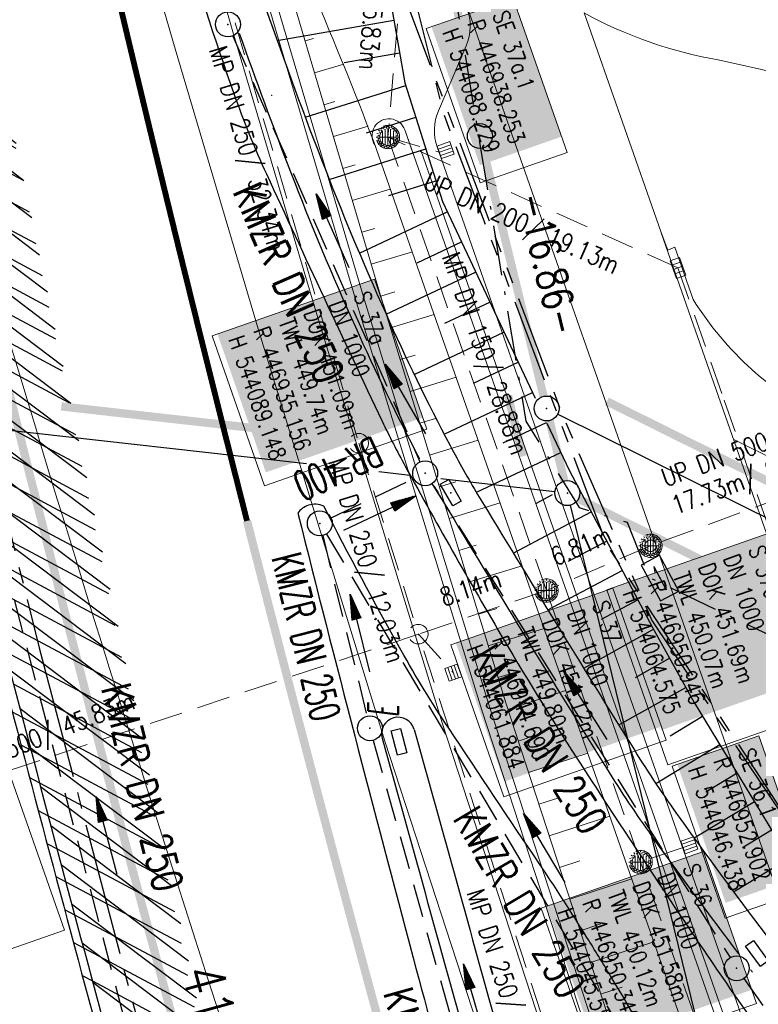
# Model space of a CAD drawing. Extents: x 446577 to 447216, y 443659 to 444842.
# Tile 121 of 177: x 446890 to 446934, y 444134 to 444193. Entities that reach past the tile are written whole.
import ezdxf
from ezdxf.enums import TextEntityAlignment as Align

# ---------------------------------------------------------------- set-up
doc = ezdxf.new("R2010")
doc.units = 0
doc.header["$LTSCALE"] = 2
doc.header["$MEASUREMENT"] = 0
for name, pattern in [('ACHSE', [5.5, 4, -0.5, 0.5, -0.5]), ('AUSGEZOGEN', [0]), ('BAB-FM2', [2.6, 1.5, -0.5, 0.1, -0.5]), ('EINAUSFÄDELUNG', [3.5, 2.5, -1]), ('GEMEINDE', [3.5, 2, -0.5, 0.5, -0.5]), ('GESTRICH-X2', [1.5, 1, -0.5]), ('PHANTOMX2', [5, 2.5, -0.5, 0.5, -0.5, 0.5, -0.5])]:
    doc.linetypes.add(name, pattern=pattern)
doc.layers.get('0').update_dxf_attribs({"linetype": 'AUSGEZOGEN'})
for name, color, linetype in [('200_ACHSEN', 7, 'CONTINUOUS'), ('204-ABSTAND', 8, 'AUSGEZOGEN'), ('204-GEMEINGRZ', 7, 'GEMEINDE'), ('204-GRENZL', 8, 'AUSGEZOGEN'), ('204-GRENZL-BAB', 7, 'AUSGEZOGEN'), ('204-GRENZP-BAB', 7, 'AUSGEZOGEN'), ('ACHSETOP', 250, 'ACHSE'), ('ANMERKUNG', 7, 'CONTINUOUS'), ('BAB_FM', 5, 'BAB-FM2'), ('Beschriftung', 7, 'CONTINUOUS'), ('BOESCHG', 250, 'AUSGEZOGEN'), ('DB-Bestand', 8, 'CONTINUOUS'), ('DURCHL', 200, 'GESTRICH-X2'), ('EINAUSF', 250, 'EINAUSFÄDELUNG'), ('FBRTOP', 250, 'AUSGEZOGEN'), ('GLOBAL', 7, 'CONTINUOUS'), ('HEKT_B', 250, 'CONTINUOUS'), ('Hintergrund', 7, 'CONTINUOUS'), ('Hintergrundplan', 7, 'CONTINUOUS'), ('KANAL', 7, 'GESTRICH-X2'), ('Lichtwellenleiter COLT', 46, 'PHANTOMX2'), ('Lichtwellenleiter GLH', 46, 'PHANTOMX2'), ('MULDE', 250, 'AUSGEZOGEN'), ('PFEIL', 7, 'CONTINUOUS'), ('PFEILTOP', 200, 'AUSGEZOGEN'), ('SCHLITZRINNE', 200, 'AUSGEZOGEN'), ('SCHSYMBOL', 200, 'AUSGEZOGEN'), ('SIGNATUR', 4, 'AUSGEZOGEN'), ('STRASSE', 250, 'AUSGEZOGEN'), ('TEXTO', 4, 'CONTINUOUS')]:
    doc.layers.add(name, color=color, linetype=linetype)
doc.styles.add('6', font='txt_____.ttf', dxfattribs={"width": 0.8, "height": 1})
doc.styles.add('8', font='txt_____.ttf', dxfattribs={"width": 0.8, "height": 1})
doc.styles.add('ROMANS', font='romans.shx', dxfattribs={"width": 0.8})

# ---------------------------------------------------------------- blocks, each defined once
blk = doc.blocks.new('GST')
at = {"color": 0}
blk.add_circle((0, 0), 0.75, dxfattribs=at)
blk.add_point((0, 0), dxfattribs=at)
blk = doc.blocks.new('10')
blk.add_blockref('GST', (0, 0))
blk = doc.blocks.new('30')
at = {"color": 0}
for p, q in [((-0.75, -0.29), (-0.75, 0.293)), ((-0.75, 0.293), (0.753, 0.293)), ((0.753, 0.293), (0.753, -0.29)), ((0.753, -0.29), (-0.75, -0.29))]:
    blk.add_line(p, q, dxfattribs=at)
blk.add_point((0, 0), dxfattribs=at)
blk = doc.blocks.new('13')
blk.add_lwpolyline([(0.755, 1.218), (-0.748, 1.218), (-0.748, 1.801), (0.755, 1.801)], close=True)
at = {"rotation": 180}
blk.add_blockref('GST', (0, 0), dxfattribs=at)
blk = doc.blocks.new('PFEIL2')
at = {"color": 0}
for p, q in [((0.88, 0.002), (-2.401, -0.012)), ((0.881, -0.271), (0.879, 0.276)), ((0.879, 0.276), (2.429, 0.009)), ((0.911, 0.27), (0.879, 0.265)), ((0.965, 0.261), (0.879, 0.246)), ((1.019, 0.252), (0.879, 0.228)), ((1.073, 0.242), (0.879, 0.209)), ((1.127, 0.233), (0.879, 0.191)), ((1.181, 0.224), (0.879, 0.172)), ((1.235, 0.214), (0.879, 0.154)), ((1.289, 0.205), (0.879, 0.135)), ((1.343, 0.196), (0.879, 0.117)), ((1.397, 0.187), (0.879, 0.098)), ((1.451, 0.177), (0.879, 0.08)), ((1.505, 0.168), (0.879, 0.061)), ((1.559, 0.159), (0.88, 0.043)), ((1.613, 0.149), (0.88, 0.024)), ((1.668, 0.14), (0.88, 0.006)), ((1.722, 0.131), (0.88, -0.013)), ((1.776, 0.121), (0.88, -0.031)), ((1.83, 0.112), (0.88, -0.05)), ((1.884, 0.103), (0.88, -0.068)), ((1.938, 0.094), (0.88, -0.087)), ((1.992, 0.084), (0.88, -0.105)), ((2.046, 0.075), (0.88, -0.124)), ((2.1, 0.066), (0.88, -0.142)), ((2.154, 0.056), (0.88, -0.161)), ((2.208, 0.047), (0.88, -0.179)), ((2.262, 0.038), (0.881, -0.198)), ((2.316, 0.029), (0.881, -0.216)), ((2.37, 0.019), (0.881, -0.235)), ((2.424, 0.01), (0.881, -0.253)), ((2.429, 0.009), (0.881, -0.271))]:
    blk.add_line(p, q, dxfattribs=at)
blk = doc.blocks.new('KS')
for p, q in [((-1.142, 0), (1.135, 0)), ((-1.142, 0), (-0.637, -0.151)), ((0.631, 0.151), (1.135, 0))]:
    blk.add_line(p, q)
blk.add_lwpolyline([(-1.762, -0.888), (1.737, -0.883), (1.735, 0.913), (-1.765, 0.908)], close=True)
blk.add_point((0, 0))
blk.add_point((0, 0))
blk = doc.blocks.new('SK-quadrat Rand')
at = {"color": 18, "lineweight": 9, "true_color": 0x000000}
for p, q in [((-0.4, 0.8), (-0.4, 0)), ((-0.4, 0.8), (0.4, 0.8)), ((-0.2, 0.8), (-0.2, 0)), ((0, 0.8), (0, 0)), ((0.2, 0.8), (0.2, 0)), ((0.4, 0.8), (0.4, 0)), ((-0.4, 0), (0.4, 0))]:
    blk.add_line(p, q, dxfattribs=at)
blk = doc.blocks.new('Muldenschacht')
at = {"color": 18, "lineweight": 9, "true_color": 0x000000}
for p, q in [((-0.215015, 0.669384), (-0.184082, 0.574183)), ((-0.096655, 0.595502), (-0.080293, 0.496748)), ((0.001513, 0.703679), (0.001513, 0.603579)), ((0.093794, 0.596447), (0.078414, 0.497536)), ((0.218041, 0.669384), (0.187109, 0.574183)), ((-0.599087, 0.002979), (-0.699187, 0.002979)), ((-0.569691, 0.188574), (-0.664892, 0.219507)), ((-0.492399, 0.083917), (-0.591181, 0.100105)), ((-0.484382, 0.356002), (-0.565365, 0.41484)), ((-0.444073, 0.230912), (-0.53319, 0.276499)), ((0.502013, 0.002979), (-0.498987, 0.002979)), ((0.474843, 0.165641), (-0.471817, 0.165641)), ((-0.350626, 0.358645), (-0.421053, 0.429778)), ((-0.351511, 0.488874), (-0.410348, 0.569857)), ((0.38186, 0.328304), (-0.378834, 0.328304)), ((-0.228204, 0.447647), (-0.274147, 0.536581)), ((0.001562, 0.503479), (0.001464, -0.497521)), ((0.271415, 0.539517), (0.226431, 0.450094)), ((0.413374, 0.569857), (0.354537, 0.488874)), ((0.425748, 0.42812), (0.355042, 0.357263)), ((0.447803, 0.22953), (0.537061, 0.27484)), ((0.568391, 0.41484), (0.487409, 0.356002)), ((0.4959, 0.080963), (0.594778, 0.096559)), ((0.572718, 0.188574), (0.667918, 0.219507)), ((0.602083, 0.008988), (0.702178, 0.00999)), ((-0.569691, -0.182617), (-0.664892, -0.21355)), ((-0.493148, -0.073251), (-0.59208, -0.088497)), ((-0.484382, -0.350045), (-0.565365, -0.408882)), ((-0.445326, -0.222488), (-0.534694, -0.267581)), ((0.474843, -0.159684), (-0.471817, -0.159684)), ((-0.352742, -0.35058), (-0.423593, -0.421292)), ((-0.351511, -0.482917), (-0.410348, -0.5639)), ((0.38186, -0.322346), (-0.378834, -0.322346)), ((-0.228006, -0.441793), (-0.273909, -0.530747)), ((-0.184082, -0.568226), (-0.215015, -0.663427)), ((-0.079489, -0.490923), (-0.095689, -0.589704)), ((0.079714, -0.491374), (0.095355, -0.590245)), ((0.187109, -0.568226), (0.218041, -0.663427)), ((0.271696, -0.533418), (0.226665, -0.444019)), ((0.354537, -0.482917), (0.413374, -0.5639)), ((0.426841, -0.421069), (0.355953, -0.350395)), ((0.446654, -0.225822), (0.535682, -0.271583)), ((0.487409, -0.350045), (0.568391, -0.408882)), ((0.496174, -0.073247), (0.595107, -0.088493)), ((0.572718, -0.182617), (0.667918, -0.21355)), ((0.001513, -0.597621), (0.001513, -0.697721))]:
    blk.add_line(p, q, dxfattribs=at)
for radius in [0.7007, 0.6006, 0.5005]:
    blk.add_circle((0.001513, 0.002979), radius, dxfattribs=at)
blk = doc.blocks.new('SK-rechteck Mitt')
at = {"color": 18, "lineweight": 9, "true_color": 0x000000}
for p, q in [((-0.375, 0.2), (-0.375, -0.2)), ((-0.375, 0.2), (0.375, 0.2)), ((-0.1875, 0.2), (-0.1875, -0.2)), ((0, 0.2), (0, -0.2)), ((0.1875, 0.2), (0.1875, -0.2)), ((0.375, 0.2), (0.375, -0.2)), ((-0.375, -0.2), (0.375, -0.2))]:
    blk.add_line(p, q, dxfattribs=at)
blk = doc.blocks.new('Schacht')
at = {"color": 18, "lineweight": 9, "true_color": 0x000000}
blk.add_circle((0, 0), 0.779, dxfattribs=at)
blk = doc.blocks.new('SK-quadrat Mitte')
at = {"color": 18, "lineweight": 9, "true_color": 0x000000}
for p, q in [((-0.4, 0.4), (-0.4, -0.4)), ((-0.4, 0.4), (0.4, 0.4)), ((-0.2, 0.4), (-0.2, -0.4)), ((0, 0.4), (0, -0.4)), ((0.2, 0.4), (0.2, -0.4)), ((0.4, 0.4), (0.4, -0.4)), ((-0.4, -0.4), (0.4, -0.4))]:
    blk.add_line(p, q, dxfattribs=at)

msp = doc.modelspace()

# ---------------------------------------------------------------- hatches: boundary and pattern name
at = {"layer": 'SCHLITZRINNE'}
h = msp.add_hatch(dxfattribs=at)
h.set_pattern_fill('_USER', color=256, scale=1.5, angle=45, style=0, pattern_type=0)
h.set_pattern_definition([(322.9886, (446836.6, 444435.4555), (0.9029613, 1.1977733), [])])
edge = h.paths.add_edge_path()
edge.add_arc((443111.832, 443902.605), 3762.708, 8.237949, 8.309741, ccw=False)
edge.add_arc((446520.767, 444396.145), 318.231, 7.99109, 8.23795, ccw=False)
edge.add_arc((253459.124, 417293.726), 195272.941, 7.98719511, 7.99108691, ccw=False)
edge.add_arc((449695.908, 444828.286), 2886.155, 187.987194, 188.019207)
edge.add_arc((478554.213, 448893.922), 32029.442, 188.0192069, 188.0307218)
edge.add_arc((640420.622, 471731.273), 195498.946, 188.0307211, 188.03538189)
edge.add_arc((455274.806, 445594.124), 8517.332, 188.0353819, 188.0971516)
edge.add_arc((489167.9, 450416.106), 42751.721, 188.0971513, 188.1247221)
edge.add_arc((449184.272, 444707.99), 2362.699, 188.124722, 188.49575)
edge.add_arc((449950.357, 444822.425), 3137.283, 188.49575, 188.817734)
edge.add_arc((447543.72, 444449.095), 701.862, 188.817734, 189.303528)
edge.add_arc((451782.27, 445143.452), 4996.911, 189.303528, 189.485594)
edge.add_arc((448740.59, 444635.235), 1913.065, 189.485594, 190.210777)
edge.add_arc((449004.187, 444682.715), 2180.905, 190.210777, 190.889971)
edge.add_arc((448612.493, 444607.358), 1782.027, 190.889971, 191.613703)
edge.add_arc((448466.452, 444577.343), 1632.933, 191.613703, 192.369753)
edge.add_arc((450054.509, 444925.622), 3258.733, 192.369753, 192.712319)
edge.add_arc((448394.443, 444551.135), 1556.951, 192.712319, 193.207918)
edge.add_arc((448423.514, 444557.958), 1586.813, 193.207918, 193.562183)
edge.add_arc((449785.723, 444886.559), 2988.095, 193.562183, 193.820345)
edge.add_arc((448360.45, 444535.942), 1520.33, 193.820345, 194.673969)
edge.add_arc((449045.992, 444715.457), 2228.985, 194.673969, 195.378954)
edge.add_arc((447260.209, 444224.277), 376.885, 195.37895, 195.98013)
edge.add_arc((496192.196, 458236.932), 51275.744, 195.9801271, 196.0316672)
edge.add_arc((447192.225, 444157.103), 293.013, 196.03167, 196.92811)
edge.add_arc((450021.91, 445018.344), 3250.86, 196.928113, 197.197245)
edge.add_arc((443111.832, 443902.605), 3762.208, 8.237949, 8.309741, ccw=False)
edge.add_arc((446520.767, 444396.145), 317.731, 7.99109, 8.23795, ccw=False)
edge.add_arc((253459.124, 417293.726), 195272.441, 7.98719511, 7.99108691, ccw=False)
edge.add_arc((449695.908, 444828.286), 2886.655, 187.987194, 188.005519)
edge.add_line((446834.541, 444446.336), (446835.036, 444446.408))
h = msp.add_hatch(dxfattribs=at)
h.set_pattern_fill('_USER', color=256, scale=1.5, angle=45, style=0, pattern_type=0)
h.set_pattern_definition([(331.9152, (446910.9975, 444074.8353), (0.706167, 1.3233776), [])])
edge = h.paths.add_edge_path()
edge.add_arc((443111.832, 443902.605), 3762.708, 8.237949, 8.309741, ccw=False)
edge.add_arc((446520.767, 444396.145), 318.231, 7.99109, 8.23795, ccw=False)
edge.add_arc((253459.124, 417293.726), 195272.941, 7.98719511, 7.99108691, ccw=False)
edge.add_arc((449695.908, 444828.286), 2886.155, 187.987194, 188.019207)
edge.add_arc((478554.213, 448893.922), 32029.442, 188.0192069, 188.0307218)
edge.add_arc((640420.622, 471731.273), 195498.946, 188.0307211, 188.03538189)
edge.add_arc((455274.806, 445594.124), 8517.332, 188.0353819, 188.0971516)
edge.add_arc((489167.9, 450416.106), 42751.721, 188.0971513, 188.1247221)
edge.add_arc((449184.272, 444707.99), 2362.699, 188.124722, 188.49575)
edge.add_arc((449950.357, 444822.425), 3137.283, 188.49575, 188.817734)
edge.add_arc((447543.72, 444449.095), 701.862, 188.817734, 189.303528)
edge.add_arc((451782.27, 445143.452), 4996.911, 189.303528, 189.485594)
edge.add_arc((448740.59, 444635.235), 1913.065, 189.485594, 190.210777)
edge.add_arc((449004.187, 444682.715), 2180.905, 190.210777, 190.889971)
edge.add_arc((448612.493, 444607.358), 1782.027, 190.889971, 191.613703)
edge.add_arc((448466.452, 444577.343), 1632.933, 191.613703, 192.369753)
edge.add_arc((450054.509, 444925.622), 3258.733, 192.369753, 192.712319)
edge.add_arc((448394.443, 444551.135), 1556.951, 192.712319, 193.207918)
edge.add_arc((448423.514, 444557.958), 1586.813, 193.207918, 193.562183)
edge.add_arc((449785.723, 444886.559), 2988.095, 193.562183, 193.820345)
edge.add_arc((448360.45, 444535.942), 1520.33, 193.820345, 194.673969)
edge.add_arc((449045.992, 444715.457), 2228.985, 194.673969, 195.378954)
edge.add_arc((447260.209, 444224.277), 376.885, 195.37895, 195.98013)
edge.add_arc((496192.196, 458236.932), 51275.744, 195.9801271, 196.0316672)
edge.add_arc((447192.225, 444157.103), 293.013, 196.03167, 196.92811)
edge.add_arc((450021.91, 445018.344), 3250.86, 196.928113, 197.197245)
edge.add_arc((447192.225, 444157.103), 293.513, 196.16651, 196.92811)
edge.add_arc((450021.91, 445018.344), 3251.36, 196.928113, 197.197245)

# ---------------------------------------------------------------- linework, layer by layer
at = {"layer": '200_ACHSEN', "color": 8, "lineweight": 9, "true_color": 0x7f7f7f}
msp.add_lwpolyline([(446853.427, 444306.295, -0.004255), (446861.754, 444273.411, 0.024318), (446916.806, 444087.649), (446939.471, 444022.907), (447025.081, 443778.358)], format="xyb", dxfattribs=at)
msp.add_lwpolyline([(446853.427, 444306.295, -0.004255), (446861.754, 444273.411, 0.024318), (446916.806, 444087.649), (446939.471, 444022.907), (447025.081, 443778.358)], format="xyb", dxfattribs=at)
at = {"layer": '204-GEMEINGRZ', "const_width": 0.5, "flags": 128}
for points in [[(446919.819, 444166.485), (446918.926, 444170.118)], [(446905.327, 444167.992), (446892.059, 444169.484)], [(446924.87, 444169.791), (446941.872, 444161.345)]]:
    msp.add_lwpolyline(points, dxfattribs=at)
at = {"layer": '204-GRENZL'}
msp.add_line((446921.912, 444169.027), (447029.598, 444115.534), dxfattribs=at)
at = {"layer": '204-GRENZL-BAB'}
for p, q in [((446906.811, 444166.026), (446857.105, 444171.626)), ((446913.046, 444165.333), (446911.16, 444165.545)), ((446921.745, 444164.354), (446914.879, 444165.126))]:
    msp.add_line(p, q, dxfattribs=at)
at = {"layer": '204-GRENZL-BAB', "const_width": 0.5, "flags": 128}
for points in [[(446901.433, 444274.032), (446917.098, 444186.479)], [(446921.062, 444170.089), (446917.408, 444185.012)], [(446922.311, 444164.999), (446921.419, 444168.631)], [(447036.502, 444107.404), (446923.161, 444163.935)]]:
    msp.add_lwpolyline(points, dxfattribs=at)
at = {"layer": '204-GRENZL-BAB', "flags": 128}
msp.add_lwpolyline([(446922.668, 444163.541), (446932.132, 444124.879)], dxfattribs=at)
at = {"layer": 'ACHSETOP', "color": 0}
msp.add_lwpolyline([(446863.422, 444276.933), (446868.271, 444252.408), (446873.427, 444227.946), (446878.889, 444203.55), (446884.657, 444179.224), (446890.729, 444154.973), (446897.105, 444130.8), (446903.784, 444106.709), (446910.765, 444082.704), (446918.046, 444058.788), (446925.627, 444034.965), (446933.506, 444011.239), (446939.848, 443992.83), (446941.674, 443987.611), (446949.933, 443964.015), (446958.191, 443940.418), (446966.45, 443916.822), (446974.708, 443893.225), (446999.483, 443822.435), (447024.259, 443751.646), (447041.503, 443702.373)], dxfattribs=at)
at = {"layer": 'BAB_FM', "flags": 128}
msp.add_lwpolyline([(446909.535, 444231.64), (446915.435, 444196.08), (446919.997, 444168.591), (446923.211, 444163.397), (446926.092, 444162.517), (446927.384, 444159.221), (446969.405, 444139.01)], dxfattribs=at)
at = {"layer": 'Beschriftung', "color": 18, "lineweight": 9, "true_color": 0x000000}
for points in [[(446919.232, 444194.025), (446922.472, 444184.758), (446917.249, 444182.932), (446914.008, 444192.199), (446919.232, 444194.025)], [(446910.889, 444177.141), (446914.042, 444168.126), (446904.288, 444164.715), (446901.135, 444173.73), (446910.889, 444177.141)], [(446934.616, 444161.872), (446938.295, 444151.342), (446928.539, 444147.935), (446924.861, 444158.464), (446934.616, 444161.872)], [(446925.23, 444158.552), (446928.423, 444149.409), (446918.668, 444146.002), (446915.475, 444155.144), (446925.23, 444158.552)], [(446934.012, 444149.678), (446937.205, 444140.535), (446931.982, 444138.711), (446928.788, 444147.853), (446934.012, 444149.678)], [(446889.05, 444147.14), (446892.244, 444137.998), (446882.489, 444134.59), (446879.295, 444143.733), (446889.05, 444147.14)], [(446930.674, 444142.733), (446933.868, 444133.591), (446924.113, 444130.183), (446920.919, 444139.325), (446930.674, 444142.733)]]:
    msp.add_lwpolyline(points, close=True, dxfattribs=at)
at = {"layer": 'BOESCHG'}
for p, q in [((446905.037, 444191.483), (446912.058, 444192.711)), ((446909.065, 444190.157), (446912.403, 444190.741)), ((446906.732, 444186.866), (446912.768, 444188.776)), ((446910.408, 444185.931), (446913.372, 444186.869)), ((446908.17, 444183.125), (446913.976, 444184.963)), ((446911.748, 444182.16), (446914.579, 444183.056)), ((446909.987, 444178.692), (446915.269, 444181.183)), ((446913.45, 444178.114), (446916.122, 444179.374)), ((446911.591, 444175.026), (446916.975, 444177.565)), ((446915.126, 444174.482), (446917.828, 444175.756)), ((446913.284, 444171.402), (446918.681, 444173.947)), ((446916.851, 444170.873), (446919.534, 444172.139)), ((446915.076, 444167.825), (446920.387, 444170.33)), ((446918.629, 444167.289), (446921.241, 444168.521)), ((446917.021, 444164.319), (446922.094, 444166.712)), ((446920.587, 444163.651), (446921.588, 444164.182)), ((446919.235, 444160.67), (446923.916, 444163.152)), ((446922.565, 444160.172), (446924.853, 444161.385)), ((446921.322, 444157.25), (446925.789, 444159.618)), ((446924.548, 444156.696), (446926.726, 444157.851)), ((446923.476, 444153.743), (446927.665, 444156.085)), ((446926.584, 444153.189), (446928.641, 444154.339)), ((446925.58, 444150.336), (446929.617, 444152.594)), ((446928.672, 444149.682), (446930.623, 444150.865)), ((446927.807, 444146.818), (446931.66, 444149.155)), ((446930.819, 444146.306), (446932.697, 444147.445)), ((446930.111, 444143.537), (446933.735, 444145.735)), ((446933.033, 444142.97), (446934.772, 444144.025)), ((446932.487, 444140.3), (446935.809, 444142.315))]:
    msp.add_line(p, q, dxfattribs=at)
for points in [[(446848.279, 444542.693), (446849.66, 444528.454), (446852.703, 444518.177), (446854.827, 444503.972), (446858.091, 444479.098), (446866.335, 444427.136), (446867.237, 444422.486), (446869.823, 444411.133), (446874.898, 444388.997), (446879.078, 444370.836), (446880.862, 444363.068), (446882.209, 444356.963), (446886.063, 444338.576), (446891.569, 444311.06), (446897.517, 444279.34), (446898.444, 444274.149), (446905.041, 444236.452), (446909.972, 444204.627), (446912.719, 444188.929), (446914.974, 444181.806), (446920.553, 444169.976)], [(446921.257, 444168.483), (446922.616, 444165.602), (446927.606, 444156.188), (446930.12, 444151.692), (446937.274, 444139.898), (446937.913, 444138.914)]]:
    msp.add_lwpolyline(points, dxfattribs=at)
at = {"layer": 'DURCHL'}
msp.add_line((446908.281, 444162.781), (446913.25, 444165.156), dxfattribs=at)
at = {"layer": 'EINAUSF', "const_width": 0.35, "flags": 128}
msp.add_lwpolyline([(446856.8, 444406.99, -0.000001), (446857.464, 444402.301), (446860.972, 444377.547, -0.00001), (446861.258, 444375.53, 0.000001), (446861.544, 444373.512, 0.001312), (446862.624, 444366.035, 0.00075), (446864.566, 444352.963, 0.00214), (446866.131, 444342.834, 0.001504), (446868.463, 444328.44, 0.001628), (446870.481, 444316.457, 0.001561), (446872.665, 444303.973, 0.001568), (446874.884, 444291.746, 0.001572), (446877.173, 444279.562, 0.001574), (446879.54, 444267.391, 0.001571), (446881.988, 444255.21, 0.001563), (446884.511, 444243.053, 0.001564), (446887.108, 444230.919, 0.001566), (446889.784, 444218.787, 0.001569), (446892.532, 444206.694, 0.00157), (446895.354, 444194.623, 0.001566), (446898.259, 444182.539, 0.001565), (446901.238, 444170.482, 0.001027), (446903.228, 444162.601, 0.001571)], format="xyb", dxfattribs=at)
at = {"layer": 'FBRTOP', "color": 0, "const_width": 0.5}
for points in [[(446961.494, 443888.601, 0.000002), (446973.881, 443853.206, 0.000002), (446986.269, 443817.81, 0.000004), (446998.657, 443782.416, -0.000006), (447011.045, 443747.021, -0.000001), (447016.033, 443732.768, 0.000003)], [(446987.922, 443897.849, 0.000002), (447000.31, 443862.454, 0.000002), (447012.697, 443827.06, 0.000004), (447025.085, 443791.665, -0.000006), (447037.473, 443756.271, 0), (447039.084, 443751.668, 0.000003)], [(446839.935, 444441.166, -0.000011), (446846.01, 444397.876, 0.000067)], [(446954.889, 443992.234, 0.000003), (446959.018, 443980.437, -0.000018)], [(446928.459, 443982.988, 0.000003), (446932.589, 443971.189, -0.000018)], [(446866.566, 444271.777, 0.002691), (446871.765, 444245.898, 0.003085), (446877.214, 444220.305, 0.003296), (446882.62, 444196.418, 0.003493), (446888.335, 444172.666, 0.003551), (446894.287, 444149.378, 0.002848), (446900.319, 444126.973, 0.002558), (446907.306, 444102.1, 0.002824), (446915.542, 444073.946, 0.003985), (446921.651, 444054.071, 0.002928), (446930.243, 444027.436, 0.003935), (446936.907, 444007.707, 0.000126), (446946.647, 443979.626, 0.000195), (446952.953, 443961.485, 0.000026), (446968.558, 443916.655, 0.000443), (446969.471, 443914.039, 0.00013), (446975.672, 443896.342, -0.000082), (446985.547, 443868.172, -0.00001), (446990.142, 443855.056, -0.000011), (446994.25, 443843.328, -0.000533)], [(446903.228, 444162.601, 0.00054), (446904.288, 444158.459, 0.001571), (446907.414, 444146.455, 0.001569), (446910.62, 444134.456, 0.00157), (446913.901, 444122.475, 0.001573)]]:
    msp.add_lwpolyline(points, format="xyb", dxfattribs=at)
at = {"layer": 'FBRTOP', "color": 0}
msp.add_lwpolyline([(446906.283, 444163.064, 0.003557), (446913.219, 444136.335, 0.004717), (446918.783, 444116.265, 0.000024), (446923.206, 444100.879, 0.003676), (446923.236, 444100.778, 0.000171), (446925.25, 444094.15, 0.000048), (446932.443, 444070.518, 0.000065), (446938.908, 444049.294, 0.003486), (446939.03, 444048.902, 0.003745), (446939.222, 444048.317, 0.000068), (446950.069, 444016.112, 0.000011), (446956.461, 443997.144, 0.001698), (446956.504, 443997.019, 0.000349), (446956.714, 443996.41, 0.000013), (446962.54, 443979.58, 0.000005), (446967.365, 443965.643, 0.00002), (446968.622, 443962.013, 0.001124), (446976.568, 443939.234, -0.000442), (446996.834, 443881.391), (447012.742, 443835.838, 0.000388), (447024.088, 443803.43, 0.00025), (447041.743, 443753.205)], format="xyb", dxfattribs=at)
at = {"layer": 'FBRTOP', "flags": 128}
msp.add_lwpolyline([(446875.713, 444144.706, 0.001523), (446879.949, 444128.656, 0.003013), (446882.164, 444120.56, 0.000031), (446888.73, 444097.125, 0.001239), (446888.894, 444096.546, 0.001309), (446893.444, 444080.771, 0.002539), (446895.852, 444072.658, 0.000684), (446897.901, 444065.915, 0.000889), (446899.491, 444060.739, 0.00048), (446902.026, 444052.568, 0.001031), (446903.218, 444048.767, 0.000697), (446904.702, 444044.09, 0.000452), (446907.006, 444036.889, 0.000479), (446909.309, 444029.735, 0.000743), (446910.806, 444025.125, 0.001103), (446912.28, 444020.642, 0.000672), (446914.724, 444013.295, 0.0007), (446914.781, 444013.124, 0.00001), (446918.671, 444001.593, 0.001929), (446920.043, 443997.576, 0.000979), (446922.792, 443989.681)], format="xyb", dxfattribs=at)
at = {"layer": 'Hintergrund', "color": 254, "lineweight": 18, "true_color": 0xcccccc}
for p, q in [((446902.383, 444192.004), (446899.517, 444201.895)), ((446960.058, 444069.102), (446915.837, 444195.33)), ((446923.496, 444193.138), (446928.104, 444179.995)), ((446907.425, 444175.004), (446902.383, 444192.004)), ((446906.716, 444191.459), (446907.235, 444191.613)), ((446907.285, 444189.542), (446909.048, 444190.065)), ((446907.854, 444187.625), (446908.5, 444187.816)), ((446908.423, 444185.707), (446910.507, 444186.325)), ((446912.719, 444186.104), (446913.223, 444184.663)), ((446908.991, 444183.79), (446909.722, 444184.006)), ((446909.56, 444181.872), (446911.845, 444182.55)), ((446910.129, 444179.955), (446910.921, 444180.19)), ((446966.192, 444071.251), (446928.126, 444179.913)), ((446910.698, 444178.037), (446913.169, 444178.77)), ((446911.267, 444176.12), (446912.119, 444176.382)), ((446914.968, 444150.46), (446907.425, 444175.004)), ((446911.854, 444174.208), (446914.484, 444175.016)), ((446912.442, 444172.297), (446913.343, 444172.574)), ((446913.029, 444170.385), (446915.807, 444171.238)), ((446913.617, 444168.473), (446914.567, 444168.765)), ((446914.204, 444166.561), (446917.13, 444167.46)), ((446932.465, 444167.511), (446955.401, 444156.114)), ((446914.792, 444164.65), (446915.792, 444164.957)), ((446915.38, 444162.738), (446918.453, 444163.682)), ((446915.967, 444160.826), (446917.016, 444161.149)), ((446916.555, 444158.914), (446919.776, 444159.904)), ((446917.142, 444157.003), (446918.241, 444157.34)), ((446917.73, 444155.091), (446921.099, 444156.126)), ((446918.317, 444153.179), (446919.465, 444153.532)), ((446918.912, 444151.27), (446922.402, 444152.408)), ((446922.345, 444127.846), (446914.968, 444150.46)), ((446919.532, 444149.368), (446920.709, 444149.752)), ((446920.152, 444147.467), (446923.724, 444148.632)), ((446920.772, 444145.565), (446921.977, 444145.958)), ((446921.393, 444143.664), (446925.047, 444144.856)), ((446922.013, 444141.763), (446923.244, 444142.164)), ((446922.633, 444139.861), (446926.369, 444141.08)), ((446923.253, 444137.96), (446924.512, 444138.37)), ((446923.873, 444136.058), (446927.692, 444137.304)), ((446924.494, 444134.157), (446925.78, 444134.577))]:
    msp.add_line(p, q, dxfattribs=at)
for points in [[(446853.427, 444306.295, -0.004255), (446861.754, 444273.411, 0.024318), (446916.806, 444087.649), (446939.471, 444022.907), (447025.081, 443778.358)], [(447021.261, 443893.487), (447021.896, 443900.835, 0.198133), (447010.422, 443937.199), (447007.627, 443940.538, -0.068573), (447003.277, 443947.477, -0.001832), (447003.139, 443947.786, 0.178534), (447001.695, 443949.278), (446997.497, 443951.298, -0.198913), (446995.966, 443953.009), (446914.662, 444185.083, -0.187649), (446914.736, 444187.257), (446916.409, 444191.158, 0.198913), (446916.437, 444193.454), (446910.291, 444211.161, 0.052334), (446897.348, 444238.542)], [(446903.359, 444203.008, -0.017902), (446910.831, 444185.443), (446913.488, 444177.859), (446993.075, 443950.61, -0.092735), (446995.605, 443929.397)], [(446923.496, 444193.138, 0.081099), (446931.555, 444190.317), (446933.443, 444189.909, -0.261684), (446948.211, 444177.03), (446953.866, 444160.889)], [(446912.719, 444186.104, 1.124452), (446910.913, 444185.209)], [(446930.059, 444175.906, 0.138326), (446938.107, 444168.616)]]:
    msp.add_lwpolyline(points, format="xyb", dxfattribs=at)
for points in [[(446902.398, 444202.729), (446905.261, 444192.848), (446910.297, 444175.871), (446917.828, 444151.366), (446925.192, 444128.793), (446933.77, 444103.494), (446939.308, 444087.576), (446949.306, 444058.845), (446949.577, 444057.991), (446958.506, 444032.44), (446966.121, 444010.707), (446975.523, 443983.894), (446983.952, 443959.707), (446993.618, 443932.044), (446994.661, 443929.066)], [(446903.359, 444203.008), (446906.221, 444193.129), (446911.254, 444176.16), (446918.782, 444151.668), (446926.14, 444129.109), (446934.716, 444103.819), (446940.252, 444087.904), (446950.255, 444059.16), (446950.526, 444058.308), (446959.45, 444032.77), (446967.065, 444011.038), (446976.467, 443984.224), (446984.896, 443960.036), (446994.562, 443932.374), (446995.605, 443929.397)], [(446901.918, 444202.59), (446904.782, 444192.707), (446909.819, 444175.726), (446917.352, 444151.215), (446924.717, 444128.635), (446933.297, 444103.331), (446938.836, 444087.411), (446948.831, 444058.687), (446949.102, 444057.833), (446958.034, 444032.275), (446965.649, 444010.542), (446975.051, 443983.729), (446983.48, 443959.542), (446993.146, 443931.879), (446994.189, 443928.901)], [(446912.719, 444186.104), (446915.376, 444178.52), (446994.814, 443951.696)], [(446913.695, 444184.829), (446995.079, 443952.461), (446997.497, 443951.298)], [(446930.059, 444175.906), (446928.955, 444179.057), (446928.526, 444178.879), (446928.104, 444179.995)]]:
    msp.add_lwpolyline(points, dxfattribs=at)
at = {"layer": 'Hintergrundplan', "color": 254, "lineweight": 18, "true_color": 0xcccccc}
for p, q in [((446899.517, 444201.895), (446902.383, 444192.004)), ((447001.203, 443951.652), (446915.837, 444195.33)), ((446923.496, 444193.138), (446928.104, 444179.995)), ((446902.383, 444192.004), (446907.425, 444175.004)), ((446906.716, 444191.459), (446907.235, 444191.613)), ((446907.285, 444189.542), (446909.048, 444190.065)), ((446907.854, 444187.625), (446908.5, 444187.816)), ((446908.423, 444185.707), (446910.507, 444186.325)), ((446912.719, 444186.104), (446913.223, 444184.663)), ((446908.991, 444183.79), (446909.722, 444184.006)), ((446909.56, 444181.872), (446911.845, 444182.55)), ((446910.129, 444179.955), (446910.921, 444180.19)), ((446966.192, 444071.251), (446928.126, 444179.913)), ((446910.698, 444178.037), (446913.169, 444178.77)), ((446911.267, 444176.12), (446912.119, 444176.382)), ((446907.425, 444175.004), (446914.968, 444150.46)), ((446911.854, 444174.208), (446914.484, 444175.016)), ((446912.442, 444172.297), (446913.343, 444172.574)), ((446913.029, 444170.385), (446915.807, 444171.238)), ((446913.617, 444168.473), (446914.567, 444168.765)), ((446914.204, 444166.561), (446917.13, 444167.46)), ((446932.465, 444167.511), (446955.401, 444156.114)), ((446914.792, 444164.65), (446915.792, 444164.957)), ((446915.38, 444162.738), (446918.453, 444163.682)), ((446915.967, 444160.826), (446917.016, 444161.149)), ((446916.555, 444158.914), (446919.776, 444159.904)), ((446917.142, 444157.003), (446918.241, 444157.34)), ((446917.73, 444155.091), (446921.099, 444156.126)), ((446918.317, 444153.179), (446919.465, 444153.532)), ((446918.912, 444151.27), (446922.402, 444152.408)), ((446914.968, 444150.46), (446922.345, 444127.846)), ((446919.532, 444149.368), (446920.709, 444149.752)), ((446920.152, 444147.467), (446923.724, 444148.632)), ((446920.772, 444145.565), (446921.977, 444145.958)), ((446921.393, 444143.664), (446925.047, 444144.856)), ((446922.013, 444141.763), (446923.244, 444142.164)), ((446922.633, 444139.861), (446926.369, 444141.08)), ((446923.253, 444137.96), (446924.512, 444138.37)), ((446923.873, 444136.058), (446927.692, 444137.304)), ((446924.494, 444134.157), (446925.78, 444134.577))]:
    msp.add_line(p, q, dxfattribs=at)
for points in [[(446853.427, 444306.295, -0.004255), (446861.754, 444273.411, 0.024318), (446916.806, 444087.649), (446939.471, 444022.907), (447025.081, 443778.358)], [(446876.311, 444276.479, 0.001546), (446880.265, 444258.949), (446884.86, 444241.143), (446889.217, 444225.002), (446895.1, 444204.114), (446898.904, 444190.984), (446903.955, 444173.956), (446911.512, 444149.366), (446918.905, 444126.702), (446927.504, 444101.342), (446933.051, 444085.399), (446943.019, 444056.752), (446943.292, 444055.895), (446952.252, 444030.254), (446959.869, 444008.516), (446969.269, 443981.708), (446977.696, 443957.527), (446987.364, 443929.859), (446992.826, 443914.269), (447001.849, 443888.473), (447004.918, 443879.844), (447010.397, 443864.117), (447011.292, 443861.654), (447020.355, 443835.697)], [(447021.261, 443893.487), (447021.896, 443900.835, 0.198133), (447010.422, 443937.199), (447007.627, 443940.538, -0.068573), (447003.277, 443947.477, -0.001832), (447003.139, 443947.786, 0.178534), (447001.695, 443949.278), (446997.497, 443951.298, -0.198913), (446995.966, 443953.009), (446914.662, 444185.083, -0.187649), (446914.736, 444187.257), (446916.409, 444191.158, 0.198913), (446916.437, 444193.454), (446910.291, 444211.161, 0.052334), (446897.348, 444238.542)], [(446903.359, 444203.008, -0.017902), (446910.831, 444185.443), (446913.488, 444177.859), (446993.075, 443950.61, -0.092735), (446995.605, 443929.397)], [(446923.496, 444193.138, 0.081099), (446931.555, 444190.317), (446933.443, 444189.909, -0.261684), (446948.211, 444177.03), (446953.866, 444160.889)], [(446912.719, 444186.104, 1.124452), (446910.913, 444185.209)], [(446930.059, 444175.906, 0.138326), (446938.107, 444168.616)]]:
    msp.add_lwpolyline(points, format="xyb", dxfattribs=at)
for points in [[(446902.398, 444202.729), (446905.261, 444192.848), (446910.297, 444175.871), (446917.828, 444151.366), (446925.192, 444128.793), (446933.77, 444103.494), (446939.308, 444087.576), (446949.306, 444058.845), (446949.577, 444057.991), (446958.506, 444032.44), (446966.121, 444010.707), (446975.523, 443983.894), (446983.952, 443959.707), (446993.618, 443932.044), (446994.661, 443929.066)], [(446903.359, 444203.008), (446906.221, 444193.129), (446911.254, 444176.16), (446918.782, 444151.668), (446926.14, 444129.109), (446934.716, 444103.819), (446940.252, 444087.904), (446950.255, 444059.16), (446950.526, 444058.308), (446959.45, 444032.77), (446967.065, 444011.038), (446976.467, 443984.224), (446984.896, 443960.036), (446994.562, 443932.374), (446995.605, 443929.397)], [(446901.918, 444202.59), (446904.782, 444192.707), (446909.819, 444175.726), (446917.352, 444151.215), (446924.717, 444128.635), (446933.297, 444103.331), (446938.836, 444087.411), (446948.831, 444058.687), (446949.102, 444057.833), (446958.034, 444032.275), (446965.649, 444010.542), (446975.051, 443983.729), (446983.48, 443959.542), (446993.146, 443931.879), (446994.189, 443928.901)], [(446912.719, 444186.104), (446915.376, 444178.52), (446994.814, 443951.696)], [(446913.695, 444184.829), (446995.079, 443952.461), (446997.497, 443951.298)], [(446930.059, 444175.906), (446928.955, 444179.057), (446928.526, 444178.879), (446928.104, 444179.995)]]:
    msp.add_lwpolyline(points, dxfattribs=at)
at = {"layer": 'KANAL', "color": 92, "lineweight": 9, "true_color": 0x00b400}
for p, q in [((446913.024, 444201.449, 450.986), (446911.7, 444185.679, 451.095)), ((446929.142, 444177.812, 451.703), (446911.7, 444185.679, 451.095)), ((446911.7, 444185.679, 451.095), (446914.797, 444184.76, 451.304)), ((446921.234, 444158.415, 451.358), (446911.7, 444185.679, 451.095)), ((446944.126, 444167.227, 452.27), (446927.49, 444161.107, 451.69)), ((446927.49, 444161.107, 451.69), (446921.234, 444158.415, 451.358)), ((446921.234, 444158.415, 451.358), (446913.531, 444155.792, 451.12)), ((446926.893, 444142.09, 451.585), (446921.234, 444158.415, 451.358)), ((446913.531, 444155.792, 451.12), (446877.772, 444143.876, 451.974)), ((446927.399, 444112.921, 451.784), (446913.531, 444155.792, 451.12)), ((446929.446, 444142.969, 451.767), (446926.893, 444142.09, 451.585)), ((446938.054, 444110.254, 451.901), (446926.893, 444142.09, 451.585))]:
    msp.add_line(p, q, dxfattribs=at)
at = {"layer": 'KANAL'}
for p, q in [((446902.375, 444191.75), (446913.625, 444166.156)), ((446885.406, 444172.375), (446897.75, 444125.406)), ((446908.281, 444162.781), (446913.25, 444165.156)), ((446914.344, 444164.844), (446932.281, 444136.344)), ((446907.781, 444161.719), (446910.438, 444150.875)), ((446908, 444161.813), (446927.688, 444128.719)), ((446910.813, 444149.406), (446923.969, 444102.438)), ((446933.094, 444135.094), (446954.844, 444104.344))]:
    msp.add_line(p, q, dxfattribs=at)
at = {"layer": 'KANAL', "color": 92, "lineweight": 18, "true_color": 0x00b400}
msp.add_line((446913.531, 444155.792, 451.12), (446915.626, 444153.478, 450.896), dxfattribs=at)
at = {"layer": 'KANAL', "color": 92, "lineweight": 9, "true_color": 0x00b400}
for points in [[(446900.823, 444198.298, 450.451), (446909.946, 444167.275, 450.951), (446913.531, 444155.792, 451.12)], [(446929.142, 444177.812, 451.703), (446931.918, 444169.857, 451.783), (446934.749, 444161.785, 451.874), (446938.602, 444150.802, 451.979), (446941.7, 444141.98, 452.073), (446945.808, 444130.237, 452.18), (446948.627, 444122.175, 452.268), (446952.723, 444110.462, 452.373), (446955.548, 444102.376, 452.456), (446959.384, 444091.421, 452.557), (446962.484, 444082.602, 452.654), (446965.569, 444073.788, 452.744), (446969.414, 444062.809, 452.856), (446972.223, 444054.814, 452.922), (446975.022, 444046.801, 453.019), (446979.151, 444035.045, 453.12), (446983.277, 444023.247, 453.242), (446986.918, 444012.867, 453.326), (446990.223, 444003.446, 453.406), (446993.279, 443994.709, 453.477), (446996.478, 443985.517, 453.567)]]:
    msp.add_polyline3d(points, dxfattribs=at)
at = {"layer": 'KANAL', "color": 18, "lineweight": 18, "true_color": 0x000000}
msp.add_circle((446927.49, 444161.107), 0.343, dxfattribs=at)
at = {"layer": 'Lichtwellenleiter COLT', "flags": 128}
msp.add_lwpolyline([(446816.773, 444816.865), (446819.624, 444799.091), (446824.236, 444774.736), (446831.686, 444743.959), (446835.904, 444698.302), (446836.647, 444687.901), (446840.11, 444664.735), (446852.609, 444581.422), (446856.001, 444543.005), (446859.979, 444500.664), (446872.974, 444413.115), (446880.981, 444367.294), (446898.088, 444284.099), (446912.936, 444193.473), (446922.287, 444168.735), (446927.57, 444156.61), (446940.43, 444137.43), (446960.6, 444106.1), (446972.2, 444089.75), (446979.63, 444075.97), (446986.01, 444066.32), (446990.98, 444061.94), (447002.57, 444056.46), (447015.49, 444051.89), (447029.71, 444042.27), (447034.33, 444023.34), (447035.22, 444005.16), (447039.02, 443997.63), (447042.69, 443991.11), (447046.49, 443980.95), (447046.58, 443972.29), (447046.96, 443967.89), (447049.93, 443956.08), (447051.34, 443951.88), (447052.41, 443948.01), (447051.72, 443939.51), (447054.013, 443929.767)], dxfattribs=at)
at = {"layer": 'Lichtwellenleiter GLH', "flags": 128}
msp.add_lwpolyline([(446817.509, 444816.969), (446823.364, 444777.47), (446830.864, 444742.896), (446833.85, 444709.517), (446836.815, 444691.23), (446838.951, 444675.637), (446841.521, 444660.002), (446846.054, 444625.755), (446849.985, 444600.695), (446854.148, 444573.8), (446855.997, 444550.228), (446858.418, 444517.758), (446863.082, 444478.247), (446866.745, 444454.113), (446870.891, 444424.385), (446873.969, 444406.293), (446880.485, 444371.69), (446885.51, 444345.152), (446891.764, 444313.56), (446896.149, 444292.992), (446898.619, 444279.372), (446901.526, 444261.814), (446905.777, 444234.967), (446912.017, 444199.229), (446915.043, 444187.073), (446924.898, 444161.092), (446934.755, 444146.157), (446941.597, 444135.143), (446949.133, 444122.354), (446960.008, 444107.427), (446974.892, 444086.64), (446983.891, 444069.075), (446993.515, 444060.599), (447003.351, 444056.083), (447012.238, 444053.939), (447024.769, 444047.176), (447032.704, 444037.471), (447034.484, 444027.385), (447033.806, 444016.497), (447034.291, 444009.423), (447036.751, 444002.162), (447044.884, 443987.135), (447045.948, 443981.02), (447045.712, 443971.692), (447046.171, 443967.977), (447051.195, 443949.172), (447051.058, 443938.506), (447052.475, 443928.937)], dxfattribs=at)
at = {"layer": 'MULDE'}
for points in [[(446882.464, 444295.439, 0.001596), (446888.309, 444262.995, 0.003343), (446891.251, 444247.539, 0.005959), (446892.42, 444241.964, 0.001692), (446896.854, 444222.323, 0.003933), (446900.306, 444207.794, 0.006524), (446902.566, 444199.096, 0.016842), (446904.13, 444194.056, 0.008633), (446907.711, 444184.302, 0.01345), (446911.566, 444175.081, 0.015177), (446915.439, 444167.129, 0.015136), (446917.094, 444164.197, 0.002868), (446926.539, 444148.789, 0.016526), (446929.206, 444144.794, 0.00796), (446935.206, 444136.696, 0.00796)], [(446902.761, 444191.916, 0.007336), (446905.845, 444183.58, 0.01345), (446909.742, 444174.26, 0.014928), (446913.6, 444166.329, 0.015136)], [(446914.477, 444164.713, 0.007796), (446915.383, 444163.161, 0.002868), (446924.839, 444147.735, 0.016526), (446927.581, 444143.629, 0.006893), (446932.794, 444136.561, 0.00796)], [(446911.351, 444149.531, -0.000058), (446916.469, 444131.115, -0.000088), (446919.842, 444118.962, -0.000008), (446923.645, 444105.252, 0.000033), (446924.272, 444102.992, 0.006875)], [(446933.503, 444135.63, 0.000148), (446933.618, 444135.48, 0.00796)]]:
    msp.add_lwpolyline(points, format="xyb", dxfattribs=at)
at = {"layer": 'MULDE', "flags": 128}
msp.add_lwpolyline([(446913.277, 444150.067, -0.000058), (446918.396, 444131.65, -0.000088), (446921.77, 444119.496, -0.000008), (446925.573, 444105.786, 0.00004), (446926.333, 444103.047, 0.006875), (446932.589, 444081.65, 0.004654), (446942.564, 444050.245, 0.001114), (446943.371, 444047.802, 0.000055), (446959.881, 443998.217, 0.001612), (446963.368, 443987.859, 0.000673), (446971.838, 443963.076, 0.000673)], format="xyb", dxfattribs=at)
at = {"layer": 'MULDE'}
msp.add_arc((446912.314, 444149.799), 1, 15.53803, 195.53803, dxfattribs=at)
at = {"layer": 'SCHLITZRINNE'}
for p, q in [((446889.112, 444151.121), (446889.713, 444150.8)), ((446889.63, 444149.144), (446890.232, 444148.823)), ((446890.151, 444147.166), (446890.753, 444146.845)), ((446890.674, 444145.187), (446891.276, 444144.866)), ((446891.198, 444143.207), (446891.801, 444142.885)), ((446891.726, 444141.225), (446892.329, 444140.903)), ((446892.255, 444139.243), (446892.859, 444138.92)), ((446892.787, 444137.259), (446893.391, 444136.936)), ((446893.321, 444135.273), (446893.926, 444134.951))]:
    msp.add_line(p, q, dxfattribs=at)
at = {"layer": 'SCHLITZRINNE', "flags": 128}
msp.add_lwpolyline([(446835.036, 444446.408, -0.000313), (446835.714, 444441.742, -0.001077), (446835.908, 444440.385, -0.000017), (446837.751, 444427.25, 0.00014), (446837.976, 444425.653, 0.00005), (446838.875, 444419.279, 0.00002), (446841.097, 444403.532, 0.00027), (446842.385, 444394.44, 0.00012), (446845.288, 444374.074, 0.001619), (446847.499, 444358.935, 0.001405), (446850.153, 444341.505, 0.00212), (446851.09, 444335.628, 0.000794), (446853.682, 444319.963, 0.003164), (446857.823, 444296.107, 0.002964), (446862.557, 444270.691, 0.003158), (446866.949, 444248.614, 0.003299), (446871.426, 444227.537, 0.001495), (446875.657, 444208.518, 0.002162), (446878.677, 444195.394, 0.001546), (446880.948, 444185.849, 0.001126), (446884.135, 444172.768, 0.003725), (446889.709, 444150.814, 0.003076), (446896.82, 444124.326, 0.002623), (446897.889, 444120.519, 0.000225), (446910.607, 444076.182, 0.003912), (446911.908, 444071.786, 0.001174), (446916.388, 444057.188)], format="xyb", dxfattribs=at)
at = {"layer": 'SCHLITZRINNE'}
msp.add_lwpolyline([(446883.798, 444172.047, 0.003623), (446889.226, 444150.688, 0.002984), (446896.121, 444124.984, 0.002623)], format="xyb", dxfattribs=at)
at = {"layer": 'SCHSYMBOL'}
msp.add_lwpolyline([(446912.268, 444148.516), (446911.887, 444149.97), (446912.45, 444150.118), (446912.831, 444148.664)], close=True, dxfattribs=at)
at = {"layer": 'STRASSE'}
for points in [[(447043.661, 443874.317, 0.00065), (447041.176, 443881.432, 0.001872), (447040.301, 443883.897, 0.056151), (447039.637, 443885.247, 0.027107), (447037.823, 443887.77, 0.023122), (447036.129, 443889.687, 0.039357), (447035, 443890.681, 0.016729), (447033.458, 443891.758, 0.021771), (447032.213, 443892.493, 0.00424), (447031.256, 443892.992, 0.001159), (447027.738, 443894.78, 0.012233), (447021.582, 443897.704, -0.012648), (447015.63, 443900.536, -0.04443), (447012.536, 443902.469, -0.040823), (447009.574, 443905.112, -0.048131), (447006.927, 443908.492, -0.056635), (447005.322, 443911.773, -0.000988), (447002.382, 443920.089, -0.000382), (446994.841, 443941.603, -0.000001), (446989.039, 443958.198, -0.000032)], [(447068.931, 443945.908, 0.000002), (447074.525, 443910.767, 0.000014)], [(447049.189, 444050.771, 0.000203), (447055.063, 444013.845, 0.000415), (447057.959, 443995.782, 0.000007), (447066.417, 443943.312, -0.000072), (447067.235, 443938.233, -0.000506), (447069.899, 443921.568, 0.000383), (447073.414, 443899.55, 0.002551), (447074.205, 443894.777, 0.000503), (447078.363, 443870.591, 0.006787)], [(446907.844, 444163.493, 0.092973), (446907.391, 444163.604, 0.092973), (446906.929, 444163.544, 0.081148), (446906.567, 444163.357, 0.081148), (446906.283, 444163.064)], [(446980.914, 443981.438, -0.00016), (446969.629, 444013.764, 0.000226), (446960.626, 444039.543, 0.000413), (446960.222, 444040.696, 0.000011), (446944.42, 444085.635, 0.000428), (446935.152, 444111.92, 0.001149), (446931.668, 444121.701, 0.026902), (446928.917, 444128.239, 0.023906), (446925.092, 444135.244, 0.002185), (446923.664, 444137.563, 0.002709), (446922.493, 444139.423, 0.006708), (446920.834, 444141.952, -0.00206), (446915.355, 444150.136, -0.01839), (446912.49, 444154.819, -0.010257), (446907.844, 444163.493)]]:
    msp.add_lwpolyline(points, format="xyb", dxfattribs=at)
at = {"layer": 'STRASSE', "flags": 128}
msp.add_lwpolyline([(446899.188, 444198.298, 0.01181), (446902.434, 444188.303, 0.023751), (446904.398, 444183.458, 0.002668), (446911.358, 444168.595, 0.014425), (446912.739, 444165.891, 0.00836), (446918.914, 444155.048, 0.011062), (446923.896, 444147.041, 0.002516), (446929.343, 444138.794, 0.004508), (446932.447, 444134.235, 0.004459), (446937.9, 444126.527, -0.002502), (446947.673, 444112.826, -0.004141), (446957.68, 444098.395, -0.005257), (446965.349, 444086.88, -0.023187), (446967.703, 444082.868, -0.006873), (446974.816, 444068.884, -0.027516), (446975.828, 444066.502, -0.010719), (446977.95, 444060.211)], format="xyb", dxfattribs=at)

# ---------------------------------------------------------------- block references
at = {"layer": '204-GRENZP-BAB', "rotation": 278.0670990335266}
for p in [(446917.23, 444185.74), (446921.241, 444169.36), (446922.49, 444164.27)]:
    msp.add_blockref('GST', p, dxfattribs=at)
at = {"layer": 'KANAL'}
for name, p, rotation in [('Muldenschacht', (446911.7, 444185.679), 270), ('SK-quadrat Rand', (446914.797, 444184.76), 289.2688179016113), ('Muldenschacht', (446927.49, 444161.107), 270), ('Muldenschacht', (446921.234, 444158.415), 270), ('SK-quadrat Mitte', (446915.626, 444153.478), 199.2688247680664), ('SK-quadrat Rand', (446929.446, 444142.969), 289.2688179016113), ('Muldenschacht', (446926.893, 444142.09), 270)]:
    msp.add_blockref(name, p, dxfattribs=dict(at, rotation=rotation))
at = {"layer": 'KANAL', "xscale": 1.5, "yscale": 1.5, "rotation": 289.2688179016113}
msp.add_blockref('SK-rechteck Mitt', (446929.142, 444177.812), dxfattribs=at)
at = {"layer": 'KANAL', "xscale": 0.75, "yscale": 0.75}
for p in [(446909.946, 444167.275), (446913.531, 444155.792)]:
    msp.add_blockref('Schacht', p, dxfattribs=at)
at = {"layer": 'PFEIL'}
for p, rotation in [((446908.369, 444180.037), 113.7204999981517), ((446911.202, 444163.055), 25.41420000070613), ((446910.019, 444155.847), 103.7601999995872), ((446923.578, 444151.493), 122.1879000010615), ((446894.785, 444143.687), 104.7237999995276), ((446921.104, 444142.926), 120.7639000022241)]:
    msp.add_blockref('PFEIL2', p, dxfattribs=dict(at, rotation=rotation))
at = {"layer": 'PFEILTOP'}
for p, rotation in [((446912.755, 444169.919), 119.918366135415), ((446911.202, 444163.055), 25.4142), ((446916.913, 444133.629), 105.7839965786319)]:
    msp.add_blockref('PFEIL2', p, dxfattribs=dict(at, rotation=rotation))
at = {"layer": 'SCHSYMBOL'}
for name, p, rotation in [('10', (446902.082, 444192.45), 283.4452), ('10', (446913.94, 444165.463), 284.2897), ('30', (446915.474, 444164.296), 299.8868696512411), ('10', (446907.605, 444162.453), 284.329), ('GST', (446910.622, 444150.133), 104.6969000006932), ('13', (446932.672, 444135.701), 306.217376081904)]:
    msp.add_blockref(name, p, dxfattribs=dict(at, rotation=rotation))
at = {"layer": 'SIGNATUR', "xscale": 0.7, "yscale": 0.7, "zscale": 0.7, "rotation": 298.2954561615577}
msp.add_blockref('KS', (446928.064, 444159.152), dxfattribs=at)

# ---------------------------------------------------------------- texts
at = {"layer": '204-ABSTAND', "insert": (446921.368, 444178.072), "char_height": 1.8, "attachment_point": 5, "rotation": 283.75707, "style": 'ROMANS'}
msp.add_mtext('-16.86-', dxfattribs=at)
at = {"layer": 'ANMERKUNG', "style": 'ROMANS', "oblique": 7, "width": 0.5}
msp.add_text('E', height=1.8, rotation=90, dxfattribs=at).set_placement((446912.314, 444150.799))
at = {"layer": 'Beschriftung', "color": 92, "true_color": 0x00b400, "char_height": 1.1, "attachment_point": 1, "line_spacing_factor": 0.959981, "style": '6'}
for s, insert, rotation in [('MP DN 150/ 15.83m', (446912.117, 444202.365), 265.20084), ('UP DN 200/ 19.13m', (446914.201, 444183.634), 335.72286), ('MP DN 150/ 28.88m', (446915.971, 444178.871), 289.2743), ('UP DN 500/^J17.73m/ 2.09%', (446928.028, 444165.656), 20.19861), ('UP DN 500/ 45.83m', (446884.393, 444147.68), 21.72465), ('MP DN 250/ 45.06m', (446917.467, 444140.593), 287.92549)]:
    msp.add_mtext(s, dxfattribs=dict(at, insert=insert, rotation=rotation))
at = {"layer": 'Beschriftung', "color": 18, "true_color": 0x000000, "char_height": 1, "attachment_point": 1, "line_spacing_factor": 0.959981, "style": '8', "bg_fill": 1, "box_fill_scale": 1.5, "bg_fill_color": 256, "bg_fill_true_color": 11599800, "bg_fill_transparency": 0}
for s, insert, rotation in [('SE 37a.1^JR 446938.253^JH 544088.229', (446918.925, 444193.388), 289.2743), ('S 37a^JDN 1000^JDOK 451.09m^JTWL 449.74m^JR 446935.156^JH 544089.148', (446910.583, 444176.504), 289.2743), ('S 37c Bestand^JDN 1000^JDOK 451.69m^JTWL 450.07m^JR 446950.946^JH 544064.575', (446934.309, 444161.235), 289.25515), ('S 37^JDN 1000^JDOK 451.12m^JTWL 449.80m^JR 446944.690^JH 544061.884', (446924.923, 444157.915), 289.25515), ('SE 36.1^JR 446952.902^JH 544046.438', (446933.705, 444149.041), 289.25515), ('S 36^JDN 1000^JDOK 451.58m^JTWL 450.12m^JR 446950.349^JH 544045.559', (446930.367, 444142.096), 289.25515)]:
    msp.add_mtext(s, dxfattribs=dict(at, insert=insert, rotation=rotation))
at = {"layer": 'DB-Bestand', "linetype": 'Continuous', "style": 'ROMANS', "oblique": 360, "width": 0.9}
msp.add_text('448.50', height=0.01, rotation=283.89908, dxfattribs=at).set_placement((446904.704, 444188.198))
at = {"layer": 'DURCHL', "style": 'ROMANS', "width": 0.6}
msp.add_text('BR 400', height=1.8, rotation=205.4142, dxfattribs=at).set_placement((446908.304, 444166.549), align=Align.CENTER)
at = {"layer": 'GLOBAL', "color": 92, "true_color": 0x00b400, "char_height": 1.1, "attachment_point": 1, "line_spacing_factor": 0.959981, "style": '6'}
for s, insert, rotation in [('MP DN 250/ 32.34m', (446901.991, 444191.264), 286.38711), ('MP DN 250/ 12.03m', (446909.166, 444166.511), 286.38711), ('6.81m', (446921.358, 444160.879), 23.27796), ('8.14m', (446914.712, 444158.495), 18.8046)]:
    msp.add_mtext(s, dxfattribs=dict(at, insert=insert, rotation=rotation))
at = {"layer": 'HEKT_B', "style": 'ROMANS', "width": 0.8}
msp.add_text('411,1', height=2.5, rotation=285.1359, dxfattribs=at).set_placement((446899.25, 444135.531))
at = {"layer": 'TEXTO', "style": 'ROMANS'}
for rotation, width, p in [(293.7205, 0.75, (446904.904, 444176.546)), (283.7602, 0.6, (446905.908, 444155.417)), (302.1879, 0.75, (446920.059, 444149.003)), (284.7238, 0.75, (446896.057, 444146.355)), (300.7639, 0.75, (446918.835, 444139.21)), (285.6202, 0.75, (446913.13, 444128.064))]:
    msp.add_text('KMZR DN 250', height=1.8, rotation=rotation, dxfattribs=dict(at, width=width)).set_placement(p, align=Align.CENTER)

doc.saveas('drawing.dxf')
